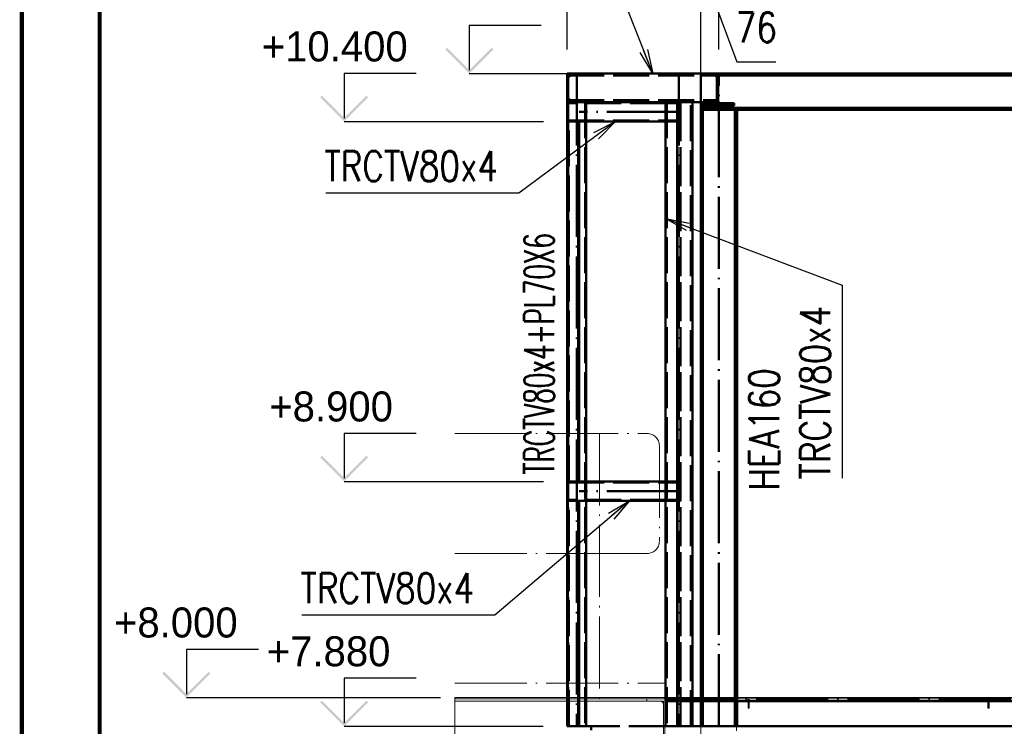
# Paper-space layout 'Layout1' of a CAD drawing. Extents: x -2 to 1083, y -36 to 422.
# Tile 12 of 93: x 0 to 82, y 291 to 350. Entities that reach past the tile are written whole.
import ezdxf
from ezdxf.enums import TextEntityAlignment as Align

# ---------------------------------------------------------------- set-up
doc = ezdxf.new("R2010")
doc.units = 0
doc.linetypes.add('ACAD_ISO02W100', pattern=[15, 12, -3])
doc.linetypes.add('ACAD_ISO04W100', pattern=[30.5, 24, -3, 0.5, -3])
doc.layers.get('0').update_dxf_attribs({"linetype": 'CONTINUOUS'})
doc.layers.get('DEFPOINTS').update_dxf_attribs({"color": 132, "linetype": 'CONTINUOUS'})
doc.layers.add('AS_INS_ON', color=7, linetype='CONTINUOUS')
doc.layers.add('RAMECEK_HP', color=251, linetype='CONTINUOUS')
for name, color, linetype, lineweight in [('SS_1.ET-HALA_TaO-KCE_VELINU-PRUVLAK', 9, 'CONTINUOUS', 13), ('SS_1.ET-HALA_TaO-LAVKA_+8.000m', 9, 'CONTINUOUS', 13), ('SS_1.ET-HALA_TaO-LAVKA_+8.000m-PLECH', 9, 'CONTINUOUS', 13), ('SS_1.ET-HALA_TaO-LAVKA_+8.000m-ZABRADLI', 9, 'CONTINUOUS', 13), ('SS_2.ET-HALA_TaO-KCE_VELINU-NADSTAVBA', 72, 'CONTINUOUS', 50), ('SS_2.ET-HALA_TaO-KCE_VELINU-PODLAH.NOSNIK', 212, 'CONTINUOUS', 50), ('SS_2.ET-HALA_TaO-LAVKA_+8.000m', 134, 'CONTINUOUS', 50), ('SS_2.ET-HALA_TaO-LAVKA_+8.000m-PLECH', 90, 'CONTINUOUS', 13), ('SS_2.ET-HALA_TaO-LAVKA_+8.000m-PLECH-VYZTUHA', 150, 'CONTINUOUS', 13), ('SS_KOTY', 3, 'CONTINUOUS', 25), ('SS_POPIS_PROFILU', 13, 'CONTINUOUS', 25), ('SS_SRAFY', 8, 'CONTINUOUS', 18)]:
    doc.layers.add(name, color=color, linetype=linetype, lineweight=lineweight)
doc.styles.add('ROMANS', font='romans.shx', dxfattribs={"width": 0.8})
doc.styles.add('romans.shx', font='romans.shx', dxfattribs={"height": 5})
doc.linetypes.add('ZIGZAG', pattern='A,0.00254,-5.08,[131,ltypeshp.shx,S=5.08,R=0,X=-5.08,Y=0],-10.16,[131,ltypeshp.shx,S=5.08,R=180,X=5.08,Y=0],-5.08', length=20.32254)
doc.dimstyles.new('A-1_(2.5)_50AS', dxfattribs={"dimtxt": 2.5, "dimasz": 2, "dimexe": 1, "dimexo": 2, "dimgap": 0, "dimtad": 0, "dimdec": 1, "dimlfac": 50, "dimrnd": 1, "dimtxsty": 'ROMANS', "dimblk1": 'OBLIQUE', "dimblk2": 'OBLIQUE', "dimsah": 1, "dimcen": 2, "dimclrd": 256, "dimclre": 256, "dimclrt": 256, "dimadec": 1, "dimazin": 2, "dimtfac": 0.714286, "dimtdec": 1, "dimtmove": 0, "dimatfit": 3, "dimldrblk": 'OPEN', "dimfxl": 1, "dimtvp": 1.142857, "dimtfill": 1, "dimtolj": 1, "dimlwd": -1, "dimlwe": -1, "dimarcsym": 0})
pattern_1 = [(45, (56.62057, 345.75002), (-0.04490128, 0.04490128), [])]

# ---------------------------------------------------------------- blocks, each defined once
blk = doc.blocks.new('*U6')
at = {"layer": 'RAMECEK_HP', "lineweight": 35, "const_width": 0.35}
for points in [[(0, 420), (0, 0), (891, 0), (891, 420)], [(6.5, 413.5), (6.5, 6.5), (884.5, 6.5), (884.5, 413.5)]]:
    blk.add_lwpolyline(points, close=True, dxfattribs=at)
at = {"layer": 'DEFPOINTS', "style": 'ROMANS', "width": 0.8}
blk.add_attdef('TISK', text='', height=10, dxfattribs=at).set_placement((891, -33), align=Align.RIGHT)
blk = doc.blocks.new('_Oblique')
at = {"color": 0, "linetype": 'ByBlock', "lineweight": -2}
blk.add_line((-0.5, -0.5), (0.5, 0.5), dxfattribs=at)
blk = doc.blocks.new('*D41')
at = {"layer": 'DEFPOINTS', "color": 0, "transparency": 16777216}
for p in [(58.141, 352.729), (58.141, 345.75, 17451.84), (176.621, 345.75, 17451.84)]:
    blk.add_point(p, dxfattribs=at)
at = {"layer": 'SS_KOTY', "transparency": 16777216}
for p, q in [((58.141, 347.75), (58.141, 353.729)), ((176.621, 347.75), (176.621, 353.729)), ((176.621, 352.729), (58.141, 352.729))]:
    blk.add_line(p, q, dxfattribs=at)
at = {"layer": 'SS_KOTY', "transparency": 16777216, "xscale": 2, "yscale": 2, "zscale": 2, "rotation": 180}
blk.add_blockref('_Oblique', (58.141, 352.729), dxfattribs=at)
at = {"layer": 'SS_KOTY', "transparency": 16777216, "xscale": 2, "yscale": 2, "zscale": 2}
blk.add_blockref('_Oblique', (176.621, 352.729), dxfattribs=at)
at = {"layer": 'SS_KOTY', "transparency": 16777216, "insert": (117.381, 355.586), "char_height": 2.5, "attachment_point": 5, "style": 'ROMANS', "bg_fill": 3, "box_fill_scale": 1.1, "bg_fill_color": 256, "bg_fill_true_color": 13158600, "bg_fill_transparency": 0}
blk.add_mtext('\\A1;5924', dxfattribs=at)
blk = doc.blocks.new('_OPEN')
at = {"color": 0, "linetype": 'ByBlock'}
for p, q in [((-1, 0.167), (0, 0)), ((0, 0), (-1, -0.167)), ((0, 0), (-1, 0))]:
    blk.add_line(p, q, dxfattribs=at)
blk = doc.blocks.new('*D42')
at = {"layer": 'DEFPOINTS', "color": 0, "transparency": 16777216}
for p in [(56.621, 352.729), (58.141, 345.75, 17451.84), (56.621, 291.35, 17448.2)]:
    blk.add_point(p, dxfattribs=at)
at = {"layer": 'SS_KOTY', "transparency": 16777216}
for p, q in [((56.621, 293.35), (56.621, 353.729)), ((58.141, 347.75), (58.141, 353.729)), ((58.141, 352.729), (56.621, 352.729)), ((57.381, 352.729), (59.644, 346.729)), ((59.644, 346.729), (62.882, 346.729))]:
    blk.add_line(p, q, dxfattribs=at)
at = {"layer": 'SS_KOTY', "transparency": 16777216, "xscale": 2, "yscale": 2, "zscale": 2, "rotation": 180}
blk.add_blockref('_Oblique', (56.621, 352.729), dxfattribs=at)
at = {"layer": 'SS_KOTY', "transparency": 16777216, "xscale": 2, "yscale": 2, "zscale": 2}
blk.add_blockref('_Oblique', (58.141, 352.729), dxfattribs=at)
at = {"layer": 'SS_KOTY', "transparency": 16777216, "insert": (61.263, 349.586), "char_height": 2.5, "attachment_point": 5, "style": 'ROMANS', "bg_fill": 3, "box_fill_scale": 1.1, "bg_fill_color": 256, "bg_fill_true_color": 13158600, "bg_fill_transparency": 0}
blk.add_mtext('\\A1;76', dxfattribs=at)
blk = doc.blocks.new('*D44')
at = {"layer": 'DEFPOINTS', "color": 0, "transparency": 16777216}
for p in [(45.481, 352.729), (45.481, 345.75, 9172.274), (56.621, 291.35, 9190.36)]:
    blk.add_point(p, dxfattribs=at)
at = {"layer": 'SS_KOTY', "transparency": 16777216}
for p, q in [((45.481, 347.75), (45.481, 353.729)), ((56.621, 293.35), (56.621, 353.729)), ((56.621, 352.729), (45.481, 352.729))]:
    blk.add_line(p, q, dxfattribs=at)
at = {"layer": 'SS_KOTY', "transparency": 16777216, "xscale": 2, "yscale": 2, "zscale": 2, "rotation": 180}
blk.add_blockref('_Oblique', (45.481, 352.729), dxfattribs=at)
at = {"layer": 'SS_KOTY', "transparency": 16777216, "xscale": 2, "yscale": 2, "zscale": 2}
blk.add_blockref('_Oblique', (56.621, 352.729), dxfattribs=at)
at = {"layer": 'SS_KOTY', "transparency": 16777216, "insert": (51.051, 355.586), "char_height": 2.5, "attachment_point": 5, "style": 'ROMANS', "bg_fill": 3, "box_fill_scale": 1.1, "bg_fill_color": 256, "bg_fill_true_color": 13158600, "bg_fill_transparency": 0}
blk.add_mtext('\\A1;557', dxfattribs=at)

psp = doc.layouts.get("Layout1")

# ---------------------------------------------------------------- hatches: boundary and pattern name
at = {"layer": 'AS_INS_ON'}
for points in [[(35.4668, 347.8914), (35.3254, 347.75), (37.3254, 345.75), (39.3254, 347.75), (39.184, 347.8914), (37.3254, 346.0329)], [(25.0292, 343.8914), (24.8878, 343.75), (26.8878, 341.75), (28.8878, 343.75), (28.7464, 343.8914), (26.8878, 342.0329)], [(25.0292, 313.8914), (24.8878, 313.75), (26.8878, 311.75), (28.8878, 313.75), (28.7464, 313.8914), (26.8878, 312.0329)], [(11.8722, 295.8914), (11.7308, 295.75), (13.7308, 293.75), (15.7308, 295.75), (15.5893, 295.8914), (13.7308, 294.0329)], [(25.0292, 293.4914), (24.8878, 293.35), (26.8878, 291.35), (28.8878, 293.35), (28.7464, 293.4914), (26.8878, 291.6329)]]:
    psp.add_hatch(color=3, dxfattribs=at).paths.add_polyline_path(points)
at = {"layer": 'SS_SRAFY'}
h = psp.add_hatch(dxfattribs=at)
h.set_pattern_fill('ANSI31', color=5, scale=0.02, style=0)
h.set_pattern_definition(pattern_1)
h.paths.add_polyline_path([(80.5706, 292.85), (80.6706, 292.85), (80.6706, 293.65), (80.5706, 293.65)], flags=0)

# ---------------------------------------------------------------- linework, layer by layer
at = {"layer": 'AS_INS_ON', "color": 3}
for p, q in [((43.3254, 349.75, 9182.9054), (37.3254, 349.75, 9182.9054)), ((37.3254, 349.75, 9182.9054), (37.3254, 346.0329, 9182.9054)), ((32.8878, 345.75, 0.049), (26.8878, 345.75, 0.049)), ((26.8878, 345.75, 0.049), (26.8878, 342.0329, 0.049)), ((26.8878, 341.75), (43.5188, 341.75)), ((32.8878, 315.75, 0.049), (26.8878, 315.75, 0.049)), ((26.8878, 315.75, 0.049), (26.8878, 312.0329, 0.049)), ((26.8878, 311.75), (43.5188, 311.75)), ((19.7308, 297.75, 30.1265), (13.7308, 297.75, 30.1265)), ((13.7308, 297.75, 30.1265), (13.7308, 294.0329, 30.1265)), ((32.8878, 295.35, -1.8735), (26.8878, 295.35, -1.8735)), ((26.8878, 295.35, -1.8735), (26.8878, 291.6329, -1.8735)), ((13.7308, 293.75), (34.9251, 293.75)), ((26.8878, 291.35), (43.4906, 291.35))]:
    psp.add_line(p, q, dxfattribs=at)
at = {"layer": 'SS_1.ET-HALA_TaO-LAVKA_+8.000m', "color": 9, "linetype": 'ZIGZAG', "ltscale": 0.25}
psp.add_line((36.118, 293.65), (36.118, 290.05), dxfattribs=at)
at = {"layer": 'SS_1.ET-HALA_TaO-LAVKA_+8.000m-PLECH', "color": 9, "linetype": 'ZIGZAG', "ltscale": 0.25}
psp.add_line((36.118, 293.75), (36.118, 293.65), dxfattribs=at)
at = {"layer": 'SS_2.ET-HALA_TaO-LAVKA_+8.000m', "color": 3, "linetype": 'ACAD_ISO02W100', "ltscale": 0.25}
psp.add_line((80.5706, 293.44), (80.6706, 293.44), dxfattribs=at)
at = {"layer": 'SS_2.ET-HALA_TaO-LAVKA_+8.000m', "color": 1, "linetype": 'Continuous', "ltscale": 0.25}
psp.add_line((80.6706, 293.44), (104.5706, 293.44), dxfattribs=at)
at = {"layer": 'SS_2.ET-HALA_TaO-LAVKA_+8.000m-PLECH-VYZTUHA', "color": 1, "linetype": 'Continuous', "ltscale": 0.25}
for p, q in [((80.5706, 293.65), (80.5706, 292.85)), ((80.6706, 292.85), (80.6706, 293.65)), ((80.5706, 292.85), (80.6706, 292.85))]:
    psp.add_line(p, q, dxfattribs=at)

# ---------------------------------------------------------------- block references
at = {"layer": 'RAMECEK_HP'}
psp.add_blockref('*U6', (0, 0), dxfattribs=at)

# ---------------------------------------------------------------- texts
at = {"layer": 'AS_INS_ON', "color": 3}
for s, p in [('+10.400', (20.0125, 346.75)), ('+8.900', (20.6375, 316.75)), ('+8.000', (7.6888, 298.75)), ('+7.880', (20.4292, 296.35))]:
    psp.add_text(s, height=2.5, dxfattribs=at).set_placement(p)
at = {"layer": 'SS_POPIS_PROFILU', "color": 13, "style": 'romans.shx', "width": 0.8}
for p in [(25.2335, 336.7796), (23.2461, 301.6165)]:
    psp.add_text('TRCTV80x4', height=2.5, dxfattribs=at).set_placement(p)
psp.add_text('TRCTV80x4', height=2.5, rotation=90, dxfattribs=at).set_placement((67.4309, 311.9108))

# ---------------------------------------------------------------- next in the draw order: dimensions: what is measured, and where the dimension line sits
at = {"layer": 'SS_KOTY'}
dim = psp.add_linear_dim(base=(58.1406, 352.729, -17430.1135), p1=(176.6206, 345.75, 21.7265), p2=(58.1406, 345.75, 21.7265), dimstyle='A-1_(2.5)_50AS', override={"dimtmove": 1}, dxfattribs=at)
dim.commit()
dim.dimension.update_dxf_attribs({"geometry": '*D41', "text_midpoint": (117.3806, 355.5861, -17430.1135)})

# ---------------------------------------------------------------- next in the draw order: dimensions: what is measured, and where the dimension line sits
dim = psp.add_linear_dim(base=(56.6206, 352.729, -17430.1135), p1=(58.1406, 345.75, 21.7265), p2=(56.6206, 291.35, 18.0865), dimstyle='A-1_(2.5)_50AS', override={"dimtmove": 1}, dxfattribs=at)
dim.commit()
dim.dimension.update_dxf_attribs({"geometry": '*D42', "text_midpoint": (59.6435, 346.729, -17430.1135), "dimtype": 160})

# ---------------------------------------------------------------- next in the draw order: hatches: boundary and pattern name
at = {"layer": 'SS_SRAFY'}
h = psp.add_hatch(dxfattribs=at)
h.set_pattern_fill('ANSI31', color=5, scale=0.02, style=0)
h.set_pattern_definition(pattern_1)
h.paths.add_polyline_path([(60.5706, 292.85), (60.6706, 292.85), (60.6706, 293.65), (60.5706, 293.65)], flags=0)

# ---------------------------------------------------------------- next in the draw order: linework, layer by layer
at = {"layer": 'SS_1.ET-HALA_TaO-KCE_VELINU-PRUVLAK', "color": 5, "linetype": 'Continuous', "ltscale": 0.25}
psp.add_line((59.6206, 291.35), (59.6206, 290.97), dxfattribs=at)
at = {"layer": 'SS_2.ET-HALA_TaO-KCE_VELINU-NADSTAVBA', "color": 7, "linetype": 'ACAD_ISO04W100', "ltscale": 0.25}
psp.add_line((58.1406, 291.35), (58.1406, 345.75), dxfattribs=at)
at = {"layer": 'SS_2.ET-HALA_TaO-KCE_VELINU-NADSTAVBA', "color": 3, "linetype": 'ACAD_ISO02W100', "ltscale": 0.25}
for p, q in [((59.4206, 345.75), (59.4206, 345.58)), ((58.0756, 345.34), (58.0756, 345.25)), ((58.0756, 345.25), (58.0756, 345.1793)), ((58.0756, 345.1793), (58.0756, 345.15)), ((58.0756, 345.15), (58.0756, 343.5)), ((59.4206, 345.58), (58.3156, 345.58)), ((58.2656, 343.2807), (58.1949, 343.31)), ((58.3156, 343.26), (58.2656, 343.2807)), ((58.3156, 343.26), (59.4206, 343.26)), ((59.4206, 343.26), (59.4206, 343.21)), ((59.4206, 343.21), (59.4206, 343.09)), ((59.4806, 291.35), (59.4806, 293.75)), ((59.6606, 291.35), (59.6606, 293.75)), ((59.6606, 291.35), (59.6206, 291.35))]:
    psp.add_line(p, q, dxfattribs=at)
at = {"layer": 'SS_2.ET-HALA_TaO-KCE_VELINU-NADSTAVBA', "color": 1, "linetype": 'Continuous', "ltscale": 0.25}
for p, q in [((59.4806, 342.71), (59.4806, 293.75)), ((59.6606, 293.75), (59.6606, 342.71))]:
    psp.add_line(p, q, dxfattribs=at)
at = {"layer": 'SS_2.ET-HALA_TaO-KCE_VELINU-NADSTAVBA', "color": 3, "linetype": 'ACAD_ISO02W100', "ltscale": 0.25, "extrusion": (-1.51582e-13, 6.28487e-14, -1)}
psp.add_arc((-58.3156, 345.34), 0.24, 0, 90, dxfattribs=at)
at = {"layer": 'SS_2.ET-HALA_TaO-KCE_VELINU-NADSTAVBA', "color": 3, "linetype": 'ACAD_ISO02W100', "ltscale": 0.25, "extrusion": (-1.51582e-13, -6.27263e-14, -1)}
psp.add_arc((-58.3156, 343.5), 0.24, 270, 0, dxfattribs=at)
at = {"layer": 'SS_2.ET-HALA_TaO-KCE_VELINU-PODLAH.NOSNIK', "color": 3, "linetype": 'ACAD_ISO02W100', "ltscale": 0.25}
psp.add_line((173.3406, 291.35), (59.6606, 291.35), dxfattribs=at)
at = {"layer": 'SS_2.ET-HALA_TaO-LAVKA_+8.000m', "color": 3, "linetype": 'ACAD_ISO02W100', "ltscale": 0.25}
psp.add_line((60.5706, 293.44), (60.6706, 293.44), dxfattribs=at)
at = {"layer": 'SS_2.ET-HALA_TaO-LAVKA_+8.000m', "color": 1, "linetype": 'Continuous', "ltscale": 0.25}
psp.add_line((60.6706, 293.44), (80.5706, 293.44), dxfattribs=at)
at = {"layer": 'SS_2.ET-HALA_TaO-LAVKA_+8.000m-PLECH-VYZTUHA', "color": 1, "linetype": 'Continuous', "ltscale": 0.25}
for p, q in [((60.5706, 293.65), (60.5706, 292.85)), ((60.6706, 292.85), (60.6706, 293.65)), ((60.5706, 292.85), (60.6706, 292.85))]:
    psp.add_line(p, q, dxfattribs=at)

# ---------------------------------------------------------------- next in the draw order: texts
at = {"layer": 'SS_POPIS_PROFILU', "color": 13, "style": 'romans.shx', "width": 0.8}
psp.add_text('HEA160', height=2.5, rotation=90, dxfattribs=at).set_placement((63.1706, 310.9862))

# ---------------------------------------------------------------- next in the draw order: dimensions: what is measured, and where the dimension line sits
at = {"layer": 'SS_KOTY'}
dim = psp.add_linear_dim(base=(45.4806, 352.729, -9172.2735), p1=(56.6206, 291.35, 18.0865), p2=(45.4806, 345.75), dimstyle='A-1_(2.5)_50AS', override={"dimtmove": 1}, dxfattribs=at)
dim.commit()
dim.dimension.update_dxf_attribs({"geometry": '*D44', "text_midpoint": (51.0506, 355.5861, -9172.2735)})

# ---------------------------------------------------------------- next in the draw order: linework, layer by layer
at = {"layer": 'AS_INS_ON', "color": 3}
psp.add_line((37.3254, 345.75), (45.4788, 345.75), dxfattribs=at)
at = {"layer": 'SS_1.ET-HALA_TaO-KCE_VELINU-PRUVLAK', "color": 5, "linetype": 'Continuous', "ltscale": 0.25}
psp.add_line((59.6206, 291.35), (53.6206, 291.35), dxfattribs=at)
at = {"layer": 'SS_1.ET-HALA_TaO-KCE_VELINU-PRUVLAK', "color": 9, "linetype": 'ACAD_ISO04W100', "ltscale": 0.25}
for p, q in [((56.6206, 291.35), (56.6206, 261.35)), ((56.6206, 278.6357), (56.6206, 291.35))]:
    psp.add_line(p, q, dxfattribs=at)
at = {"layer": 'SS_1.ET-HALA_TaO-LAVKA_+8.000m', "color": 9, "linetype": 'ACAD_ISO04W100', "ltscale": 0.25}
psp.add_line((36.118, 293.65), (53.6206, 293.65), dxfattribs=at)
at = {"layer": 'SS_1.ET-HALA_TaO-LAVKA_+8.000m', "color": 5, "linetype": 'Continuous', "ltscale": 0.25}
for p, q in [((36.118, 293.44), (52.1205, 293.44)), ((52.1206, 293.44), (52.1206, 293.65)), ((52.1206, 293.44), (53.2706, 293.44)), ((53.5106, 290.5), (53.5106, 293.2)), ((53.6206, 290.05), (53.6206, 293.65))]:
    psp.add_line(p, q, dxfattribs=at)
at = {"layer": 'SS_1.ET-HALA_TaO-LAVKA_+8.000m', "color": 9, "linetype": 'ACAD_ISO02W100', "ltscale": 0.25}
for p, q in [((53.2706, 293.44), (53.5105, 293.44)), ((53.4403, 293.3697), (53.2706, 293.44)), ((53.5106, 293.2), (53.4403, 293.3697)), ((53.5105, 293.2001), (53.5105, 293.44)), ((53.6206, 290.05), (53.6206, 293.65))]:
    psp.add_line(p, q, dxfattribs=at)
at = {"layer": 'SS_1.ET-HALA_TaO-LAVKA_+8.000m', "color": 5, "linetype": 'Continuous', "ltscale": 0.25, "extrusion": (6.27875e-14, 1.51644e-13, -1)}
psp.add_arc((-53.2706, 293.2), 0.24, 90, 180, dxfattribs=at)
at = {"layer": 'SS_1.ET-HALA_TaO-LAVKA_+8.000m-PLECH', "color": 5, "linetype": 'Continuous', "ltscale": 0.25}
for p, q in [((36.118, 293.75), (53.6206, 293.75)), ((53.6206, 293.65), (36.118, 293.65)), ((53.6206, 293.65), (53.6206, 293.75))]:
    psp.add_line(p, q, dxfattribs=at)
at = {"layer": 'SS_1.ET-HALA_TaO-LAVKA_+8.000m-PLECH', "color": 9, "linetype": 'ACAD_ISO02W100', "ltscale": 0.25}
psp.add_line((53.6206, 293.65), (53.6206, 293.75), dxfattribs=at)
at = {"layer": 'SS_1.ET-HALA_TaO-LAVKA_+8.000m-ZABRADLI', "color": 9, "linetype": 'ACAD_ISO04W100', "ltscale": 0.25}
for p, q in [((36.118, 315.75), (52.1556, 315.75)), ((48.1756, 315.75), (48.1756, 293.65)), ((53.1756, 314.73), (53.1756, 306.77)), ((36.118, 305.75), (48.1756, 305.75)), ((52.1556, 305.75), (48.1756, 305.75)), ((36.118, 294.95), (53.6206, 294.95))]:
    psp.add_line(p, q, dxfattribs=at)
at = {"layer": 'SS_1.ET-HALA_TaO-LAVKA_+8.000m-ZABRADLI', "color": 9, "linetype": 'ACAD_ISO04W100', "ltscale": 0.25, "extrusion": (0, 6.12323e-17, -1)}
for centre, start, end in [((-52.1556, 314.73), 90, 180), ((-52.1556, 306.77), 180, 270)]:
    psp.add_arc(centre, 1.02, start, end, dxfattribs=at)
at = {"layer": 'SS_2.ET-HALA_TaO-KCE_VELINU-NADSTAVBA', "color": 1, "linetype": 'Continuous', "ltscale": 0.25}
for p, q in [((56.6206, 345.75), (45.4806, 345.75)), ((45.4806, 345.75), (45.4806, 343.35)), ((176.6206, 345.75), (56.6206, 345.75)), ((56.6206, 342.71), (56.6206, 345.75)), ((56.6206, 345.57), (176.6206, 345.57)), ((45.4806, 343.35), (45.4806, 316.195)), ((45.4806, 343.35), (45.5188, 343.35)), ((45.5188, 343.35), (53.6793, 343.35)), ((45.5188, 343.35), (45.5188, 341.75)), ((53.6793, 343.35), (56.6206, 343.35)), ((53.6794, 343.35), (53.6794, 293.75)), ((54.6644, 293.75), (54.6644, 343.35)), ((55.9252, 293.75), (55.9252, 343.35)), ((56.6206, 342.89), (176.6206, 342.89)), ((56.6206, 293.75), (56.6206, 342.71)), ((56.6206, 342.71), (175.1006, 342.71)), ((56.8006, 293.75), (56.8006, 342.71)), ((53.6793, 341.75), (45.5188, 341.75)), ((45.5383, 341.75), (45.5383, 316.195)), ((46.4002, 341.75), (46.4002, 316.195)), ((46.4948, 316.195), (46.4948, 341.75)), ((47.0806, 316.195), (47.0806, 341.75)), ((45.4806, 315.305), (45.4806, 306.07)), ((45.5383, 315.305), (45.5383, 311.75)), ((46.4002, 315.305), (46.4002, 311.75)), ((46.4948, 311.75), (46.4948, 315.305)), ((47.0806, 311.75), (47.0806, 315.305)), ((45.5188, 311.75), (47.7306, 311.75)), ((45.5188, 311.75), (45.5188, 310.15)), ((48.6206, 311.75), (52.7306, 311.75)), ((53.6206, 311.75), (53.6793, 311.75)), ((47.7306, 310.15), (45.5188, 310.15)), ((45.5383, 310.15), (45.5383, 306.07)), ((46.4002, 310.15), (46.4002, 306.07)), ((46.4948, 306.07), (46.4948, 310.15)), ((47.0806, 306.07), (47.0806, 310.15)), ((52.7306, 310.15), (48.6206, 310.15)), ((53.6793, 310.15), (53.6206, 310.15)), ((45.4806, 305.43), (45.4806, 295.95)), ((45.5383, 305.43), (45.5383, 295.95)), ((46.4002, 305.43), (46.4002, 295.95)), ((46.4948, 295.95), (46.4948, 305.43)), ((47.0806, 295.95), (47.0806, 305.43)), ((45.4806, 293.95), (45.4806, 293.75)), ((45.5383, 293.95), (45.5383, 293.75)), ((46.4002, 293.95), (46.4002, 293.75)), ((46.4948, 293.75), (46.4948, 293.95)), ((47.0806, 293.75), (47.0806, 293.95))]:
    psp.add_line(p, q, dxfattribs=at)
at = {"layer": 'SS_2.ET-HALA_TaO-KCE_VELINU-NADSTAVBA', "color": 7, "linetype": 'ACAD_ISO04W100', "ltscale": 0.25}
for p, q in [((58.0206, 345.75), (45.4806, 345.75)), ((46.2806, 345.75), (46.2806, 291.35)), ((54.8023, 345.75), (54.8023, 291.35)), ((176.6206, 345.75), (56.6206, 345.75)), ((54.8023, 342.55), (46.4958, 342.55)), ((45.5383, 341.75), (45.5383, 311.75)), ((54.8023, 310.95), (46.4958, 310.95)), ((45.5383, 310.15), (45.5383, 291.35))]:
    psp.add_line(p, q, dxfattribs=at)
at = {"layer": 'SS_2.ET-HALA_TaO-KCE_VELINU-NADSTAVBA', "color": 3, "linetype": 'ACAD_ISO02W100', "ltscale": 0.25}
for p, q in [((46.6806, 345.59), (46.6806, 345.75)), ((45.5806, 345.59), (56.6206, 345.59)), ((45.5806, 345.59), (45.5806, 343.51)), ((45.5806, 345.35), (45.6509, 345.5197)), ((45.6509, 345.5197), (45.8206, 345.59)), ((57.7256, 345.58), (56.6206, 345.58)), ((57.9656, 345.58), (57.7256, 345.58)), ((57.9656, 345.3401), (57.9656, 345.58)), ((57.9656, 345.25), (57.9656, 345.34)), ((58.0756, 345.25), (57.9656, 345.25)), ((57.9656, 345.1793), (57.9656, 345.25)), ((57.9656, 345.15), (57.9656, 345.1793)), ((57.9656, 345.15), (58.0756, 345.15)), ((57.9656, 343.5), (57.9656, 345.15)), ((45.5606, 343.35), (45.5606, 291.35)), ((45.6509, 343.5803), (45.5806, 343.75)), ((45.5806, 343.51), (57.9656, 343.51)), ((45.5815, 343.35), (45.5815, 341.75)), ((53.7424, 343.27), (45.5821, 343.27)), ((45.5821, 343.27), (45.5821, 341.83)), ((45.8206, 343.51), (45.6509, 343.5803)), ((46.6806, 343.35), (46.6806, 343.51)), ((47.0006, 343.35), (47.0006, 291.35)), ((47.0806, 343.27), (47.0806, 343.35)), ((47.0806, 341.83), (47.0806, 343.27)), ((54.8771, 343.27), (53.7424, 343.27)), ((53.7424, 341.83), (53.7424, 343.27)), ((53.7917, 343.35), (53.7917, 291.35)), ((54.6782, 343.35), (54.6782, 291.35)), ((54.8771, 341.83), (54.8771, 343.27)), ((54.9264, 291.35), (54.9264, 343.35)), ((54.9402, 343.35), (54.9402, 291.35)), ((55.8129, 291.35), (55.8129, 343.35)), ((56.6206, 343.35), (57.9656, 343.35)), ((56.6206, 343.26), (57.7256, 343.26)), ((57.7756, 343.2807), (57.7256, 343.26)), ((57.8463, 343.31), (57.7756, 343.2807)), ((58.1949, 343.31), (57.8463, 343.31)), ((57.9656, 343.35), (57.9656, 343.5)), ((56.6206, 343.21), (59.4206, 343.21)), ((56.6206, 343.09), (59.4206, 343.09)), ((45.5821, 341.83), (53.7424, 341.83)), ((45.6329, 311.75), (45.6329, 341.75)), ((47.0806, 341.75), (47.0806, 341.83)), ((54.9402, 341.75), (53.6794, 341.75)), ((53.7424, 341.83), (54.8771, 341.83)), ((45.4806, 316.195), (45.4806, 315.305)), ((45.5383, 316.195), (45.5383, 315.305)), ((46.4002, 316.195), (46.4002, 315.305)), ((46.4948, 315.305), (46.4948, 316.195)), ((47.0806, 315.305), (47.0806, 316.195)), ((45.5815, 311.75), (45.5815, 310.15)), ((45.5821, 311.67), (53.7424, 311.67)), ((45.5821, 311.67), (45.5821, 310.23)), ((47.0806, 311.67), (47.0806, 311.75)), ((47.0806, 310.23), (47.0806, 311.67)), ((47.7306, 311.75), (48.6206, 311.75)), ((52.7306, 311.75), (53.5626, 311.75)), ((53.5626, 311.75), (53.6206, 311.75)), ((53.6794, 311.75), (53.7917, 311.75)), ((53.7424, 311.67), (54.8771, 311.67)), ((53.7424, 310.23), (53.7424, 311.67)), ((53.7917, 311.75), (54.9402, 311.75)), ((54.8771, 310.23), (54.8771, 311.67)), ((53.7424, 310.23), (45.5821, 310.23)), ((45.6329, 291.35), (45.6329, 310.15)), ((47.0806, 310.15), (47.0806, 310.23)), ((48.6206, 310.15), (47.7306, 310.15)), ((53.5626, 310.15), (52.7306, 310.15)), ((53.6206, 310.15), (53.5626, 310.15)), ((53.7917, 310.15), (53.6794, 310.15)), ((54.8771, 310.23), (53.7424, 310.23)), ((54.9402, 310.15), (53.7917, 310.15)), ((45.4806, 306.07), (45.4806, 305.43)), ((45.5383, 306.07), (45.5383, 305.43)), ((46.4002, 306.07), (46.4002, 305.43)), ((46.4948, 305.43), (46.4948, 306.07)), ((47.0806, 305.43), (47.0806, 306.07)), ((45.4806, 295.95), (45.4806, 293.95)), ((45.5383, 295.95), (45.5383, 293.95)), ((46.4002, 295.95), (46.4002, 293.95)), ((46.4948, 293.95), (46.4948, 295.95)), ((47.0806, 293.95), (47.0806, 295.95)), ((45.4806, 293.75), (45.4806, 291.35)), ((45.5383, 293.75), (45.5383, 291.35)), ((46.4002, 293.75), (46.4002, 291.35)), ((46.4948, 291.35), (46.4948, 293.75)), ((47.0806, 291.35), (47.0806, 293.75)), ((53.6794, 293.75), (53.6794, 291.35)), ((54.6644, 291.35), (54.6644, 293.75)), ((55.9252, 291.35), (55.9252, 293.75)), ((56.6206, 291.35), (56.6206, 293.75)), ((56.8006, 291.35), (56.8006, 293.75)), ((46.4002, 291.35), (45.5383, 291.35))]:
    psp.add_line(p, q, dxfattribs=at)
for centre, radius, start, end in [((45.8206, 345.35), 0.24, 90, 180), ((45.6406, 343.19), 0.16, 90.017344, 180), ((45.8206, 343.75), 0.24, 180, 270), ((46.9206, 343.19), 0.16, 0, 89.982713), ((45.6406, 341.91), 0.16, 180, 270), ((46.9206, 341.91), 0.16, 270, 0), ((45.6406, 311.59), 0.16, 90, 180), ((46.9206, 311.59), 0.16, 0, 90), ((45.6406, 310.31), 0.16, 180, 270), ((46.9206, 310.31), 0.16, 270, 0)]:
    psp.add_arc(centre, radius, start, end, dxfattribs=at)
at = {"layer": 'SS_2.ET-HALA_TaO-KCE_VELINU-NADSTAVBA', "color": 3, "linetype": 'ACAD_ISO02W100', "ltscale": 0.25, "extrusion": (6.27875e-14, 1.51644e-13, -1)}
psp.add_arc((-57.7256, 345.34), 0.24, 90, 180, dxfattribs=at)
at = {"layer": 'SS_2.ET-HALA_TaO-KCE_VELINU-NADSTAVBA', "color": 3, "linetype": 'ACAD_ISO02W100', "ltscale": 0.25, "extrusion": (4.54747e-13, -1.88301e-13, -1)}
psp.add_arc((-45.6406, 343.19), 0.08, 0, 90, dxfattribs=at)
at = {"layer": 'SS_2.ET-HALA_TaO-KCE_VELINU-NADSTAVBA', "color": 3, "linetype": 'ACAD_ISO02W100', "ltscale": 0.25, "extrusion": (3.76725e-13, 9.09556e-13, -1)}
psp.add_arc((-46.9206, 343.19), 0.08, 90, 180, dxfattribs=at)
at = {"layer": 'SS_2.ET-HALA_TaO-KCE_VELINU-NADSTAVBA', "color": 3, "linetype": 'ACAD_ISO02W100', "ltscale": 0.25, "extrusion": (1.25575e-13, -3.03104e-13, -1)}
psp.add_arc((-57.7256, 343.5), 0.24, 180, 270, dxfattribs=at)
at = {"layer": 'SS_2.ET-HALA_TaO-KCE_VELINU-NADSTAVBA', "color": 3, "linetype": 'ACAD_ISO02W100', "ltscale": 0.25, "extrusion": (4.54747e-13, 1.88424e-13, -1)}
psp.add_arc((-45.6406, 341.91), 0.08, 270, 0, dxfattribs=at)
at = {"layer": 'SS_2.ET-HALA_TaO-KCE_VELINU-NADSTAVBA', "color": 3, "linetype": 'ACAD_ISO02W100', "ltscale": 0.25, "extrusion": (3.76725e-13, -9.09433e-13, -1)}
psp.add_arc((-46.9206, 341.91), 0.08, 180, 270, dxfattribs=at)
at = {"layer": 'SS_2.ET-HALA_TaO-KCE_VELINU-NADSTAVBA', "color": 3, "linetype": 'ACAD_ISO02W100', "ltscale": 0.25, "extrusion": (0, 6.12323e-17, -1)}
for centre, start, end in [((-45.6406, 311.59), 0, 90), ((-45.6406, 310.31), 270, 0)]:
    psp.add_arc(centre, 0.08, start, end, dxfattribs=at)
at = {"layer": 'SS_2.ET-HALA_TaO-KCE_VELINU-NADSTAVBA', "color": 3, "linetype": 'ACAD_ISO02W100', "ltscale": 0.25, "extrusion": (-1.88363e-13, -4.54686e-13, -1)}
psp.add_arc((-46.9206, 311.59), 0.08, 90, 180, dxfattribs=at)
at = {"layer": 'SS_2.ET-HALA_TaO-KCE_VELINU-NADSTAVBA', "color": 3, "linetype": 'ACAD_ISO02W100', "ltscale": 0.25, "extrusion": (-1.88363e-13, 4.54809e-13, -1)}
psp.add_arc((-46.9206, 310.31), 0.08, 180, 270, dxfattribs=at)
at = {"layer": 'SS_2.ET-HALA_TaO-KCE_VELINU-PODLAH.NOSNIK', "color": 3, "linetype": 'ACAD_ISO02W100', "ltscale": 0.25}
for p, q in [((45.5383, 291.35), (45.4806, 291.35)), ((53.6205, 291.35), (46.4002, 291.35)), ((47.4806, 291.35), (47.4806, 291.03))]:
    psp.add_line(p, q, dxfattribs=at)
at = {"layer": 'SS_2.ET-HALA_TaO-KCE_VELINU-PODLAH.NOSNIK', "color": 7, "linetype": 'ACAD_ISO04W100', "ltscale": 0.25}
for p, q in [((56.6206, 291.35), (45.4806, 291.35)), ((176.6206, 291.35), (56.6206, 291.35))]:
    psp.add_line(p, q, dxfattribs=at)
at = {"layer": 'SS_2.ET-HALA_TaO-LAVKA_+8.000m', "color": 7, "linetype": 'ACAD_ISO04W100', "ltscale": 0.25}
psp.add_line((53.6206, 293.65), (176.6206, 293.65), dxfattribs=at)
at = {"layer": 'SS_2.ET-HALA_TaO-LAVKA_+8.000m', "color": 1, "linetype": 'Continuous', "ltscale": 0.25}
psp.add_line((53.6206, 293.44), (60.5706, 293.44), dxfattribs=at)
at = {"layer": 'SS_2.ET-HALA_TaO-LAVKA_+8.000m-PLECH', "color": 7, "linetype": 'Continuous', "ltscale": 0.25}
for p, q in [((53.6206, 293.75), (176.6206, 293.75)), ((176.6206, 293.65), (53.6206, 293.65))]:
    psp.add_line(p, q, dxfattribs=at)
at = {"layer": 'SS_POPIS_PROFILU', "color": 0, "linetype": 'ByBlock'}
for p, q in [((52.6206, 345.75), (51.5791, 347.4897)), ((52.6206, 345.75), (51.8894, 347.6116)), ((52.1997, 347.7334), (52.6206, 345.75)), ((47.7125, 340.829), (49.5188, 341.75)), ((49.5188, 341.75), (47.9107, 340.5609)), ((49.5188, 341.75), (48.1089, 340.2929)), ((55.4339, 332.6553), (53.6794, 333.6715)), ((53.6794, 333.6715), (55.6686, 333.2792)), ((53.6794, 333.6715), (55.5513, 332.9672)), ((48.9357, 309.1089), (50.6756, 310.15)), ((50.6756, 310.15), (49.1515, 308.8549)), ((50.6756, 310.15), (49.3674, 308.6009))]:
    psp.add_line(p, q, dxfattribs=at)
at = {"layer": 'SS_POPIS_PROFILU', "color": 13}
for points in [[(52.6206, 345.75), (48.7967, 355.4855), (37.1777, 355.4855)], [(49.5188, 341.75), (41.4444, 335.7796), (25.3492, 335.7796)], [(53.6794, 333.6715), (68.4309, 328.1217), (68.4309, 312.0264)], [(50.6756, 310.15), (39.457, 300.6165), (23.3617, 300.6165)]]:
    psp.add_lwpolyline(points, dxfattribs=at)

# ---------------------------------------------------------------- next in the draw order: texts
at = {"layer": 'SS_POPIS_PROFILU', "color": 13, "style": 'romans.shx', "width": 0.6}
psp.add_text('TRCTV80x4+PL70X6', height=2.5, rotation=90, dxfattribs=at).set_placement((44.4044, 312.317))

doc.saveas('drawing.dxf')
